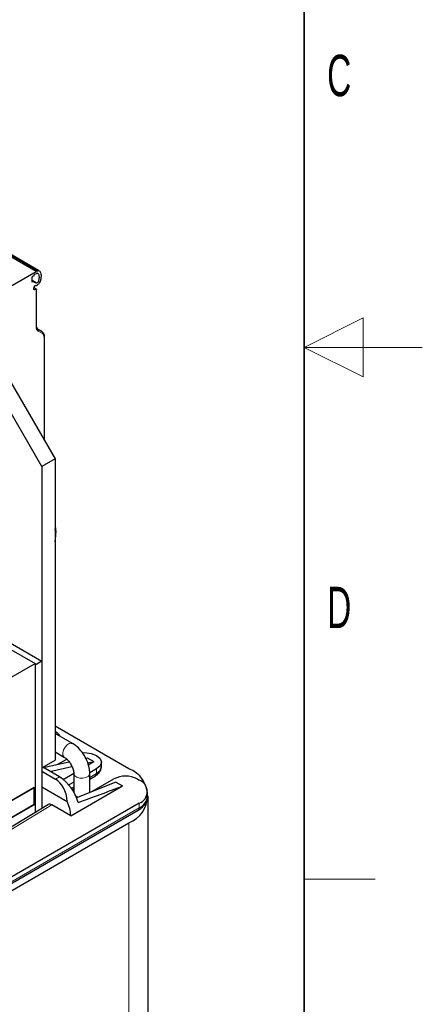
# Model space of a CAD drawing. Header units: millimetres. Extents: x 5 to 418, y 2 to 292.
# Tile 27 of 28: x 384 to 418, y 92 to 175. Entities that reach past the tile are written whole.
import ezdxf

# ---------------------------------------------------------------- set-up
doc = ezdxf.new("R2010")
doc.units = ezdxf.units.MM
doc.layers.add('SLD-0', color=7, linetype='Continuous')
doc.styles.add('SLDTEXTSTYLE0', font='TXT', dxfattribs={"width": 0.605})

msp = doc.modelspace()

# ---------------------------------------------------------------- linework, layer by layer
at = {"color": 7, "linetype": 'Continuous', "lineweight": 18}
for p, q in [((385.284, 153.668), (372.557, 161.016)), ((372.665, 161.07), (385.392, 153.722)), ((384.917, 152.974), (385.369, 152.712)), ((385.172, 152.121), (385.105, 152.16)), ((385.284, 152.139), (385.284, 149.031)), ((385.475, 148.609), (385.822, 148.409)), ((385.963, 148.097), (385.963, 139.429)), ((387.265, 110.915), (386.926, 110.719)), ((389.817, 111.093), (389.839, 111.194)), ((390.404, 111.193), (389.839, 110.867)), ((390.404, 111.585), (390.404, 111.193)), ((388.479, 110.082), (388.267, 109.96)), ((371.567, 95.322), (394.024, 108.287)), ((381.952, 105.726), (386.613, 108.548)), ((394.024, 108.287), (394.024, 108.679)), ((393.147, 107.029), (393.147, 77.373))]:
    msp.add_line(p, q, dxfattribs=at)
at = {"color": 7, "linetype": 'Continuous', "lineweight": 25}
for p, q in [((385.495, 153.738), (372.888, 161.015)), ((378.892, 149.978), (385.284, 153.668)), ((385.058, 153.276), (384.917, 153.194)), ((385.284, 153.472), (385.156, 153.398)), ((384.917, 153.194), (384.917, 152.785)), ((385.082, 152.811), (384.917, 152.906)), ((384.917, 152.785), (385.082, 152.811)), ((385.098, 152.201), (385.098, 152.279)), ((385.1, 152.307), (385.284, 152.201)), ((385.284, 152.139), (385.172, 152.121)), ((385.32, 149.08), (385.32, 152.189)), ((385.798, 148.562), (385.45, 148.762)), ((385.998, 139.369), (385.998, 148.146)), ((339.945, 146.627), (385.2, 120.502)), ((385.765, 137.16), (381.24, 144.998)), ((382.371, 145.651), (386.897, 137.813)), ((386.897, 137.813), (385.765, 137.16)), ((386.897, 137.813), (386.897, 112.337)), ((385.765, 137.16), (385.765, 111.684)), ((386.953, 131.313), (386.953, 131.574)), ((376.714, 125.923), (385.765, 120.698)), ((371.906, 112.828), (385.2, 120.502)), ((385.765, 120.698), (385.2, 120.372)), ((385.2, 120.502), (385.2, 110.051)), ((385.2, 120.372), (385.2, 107.89)), ((385.765, 120.698), (385.765, 108.232)), ((393.147, 111.601), (386.897, 115.21)), ((388.368, 113.742), (386.897, 114.591)), ((388.27, 113.772), (388.368, 113.742)), ((386.897, 113.021), (387.688, 112.564)), ((389.48, 112.503), (389.612, 112.532)), ((389.612, 112.532), (390.178, 112.206)), ((385.765, 111.684), (386.897, 112.337)), ((387.265, 110.915), (385.85, 111.732)), ((385.883, 111.714), (385.918, 111.708)), ((385.9, 111.704), (388.082, 112.191)), ((386.465, 111.377), (388.323, 111.792)), ((387.122, 111.977), (387.88, 112.414)), ((389.67, 112.092), (390.178, 112.206)), ((389.71, 111.936), (390.178, 112.206)), ((390.814, 111.765), (390.814, 112.157)), ((385.765, 111.389), (386.926, 110.719)), ((387.575, 110.703), (388.477, 111.224)), ((388.479, 111.193), (388.479, 109.624)), ((390.404, 111.585), (389.835, 111.257)), ((389.839, 109.594), (389.839, 111.193)), ((389.839, 110.732), (390.321, 111.01)), ((371.906, 102.376), (385.2, 110.051)), ((385.115, 110.002), (371.991, 102.425)), ((385.115, 108.564), (385.115, 110.002)), ((385.765, 110.083), (387.928, 108.834)), ((388.479, 110.474), (388.058, 110.231)), ((388.226, 107.617), (392.61, 110.148)), ((392.044, 110.475), (388.713, 109.143)), ((390.022, 109.667), (391.875, 110.736)), ((392.044, 110.475), (392.61, 110.148)), ((393.855, 110.736), (394.024, 110.638)), ((388.333, 109.862), (388.479, 109.947)), ((394.727, 109.266), (394.727, 109.658)), ((394.788, 79.659), (394.788, 109.315)), ((394.024, 108.679), (371.567, 95.714)), ((372.188, 101.102), (385.2, 108.613)), ((385.115, 108.564), (372.188, 101.102)), ((386.33, 108.574), (381.667, 105.751)), ((385.115, 108.662), (385.2, 108.613)), ((385.2, 108.613), (385.2, 107.89)), ((388.226, 107.617), (386.613, 108.548)), ((371.484, 95.139), (393.941, 108.104)), ((373.179, 95.502), (393.147, 107.029))]:
    msp.add_line(p, q, dxfattribs=at)
at = {"color": 7, "linetype": 'Continuous', "lineweight": 25, "flags": 128}
for points in [[(385.172, 152.121), (385.156, 152.12), (385.142, 152.123), (385.129, 152.128), (385.118, 152.138), (385.109, 152.15), (385.103, 152.164), (385.099, 152.182), (385.098, 152.201)], [(386.897, 132.117), (386.934, 131.887), (386.953, 131.574)], [(389.204, 112.956), (389.414, 112.965), (389.95, 112.903), (390.404, 112.728), (390.707, 112.466), (390.814, 112.157), (390.707, 111.847), (390.404, 111.585)], [(390.404, 111.193), (390.707, 111.455), (390.814, 111.765)]]:
    msp.add_lwpolyline(points, dxfattribs=at)
at = {"color": 7, "linetype": 'Continuous', "lineweight": 18, "flags": 128}
for points in [[(387.683, 112.567), (387.645, 112.596), (387.563, 112.743), (387.552, 112.953), (387.613, 113.193), (387.737, 113.427), (387.906, 113.619), (388.093, 113.741), (388.27, 113.772)], [(388.479, 111.188), (388.486, 111.141), (388.572, 110.996), (388.748, 110.881), (388.986, 110.814), (389.251, 110.804), (389.502, 110.854), (389.701, 110.956), (389.817, 111.093)], [(388.643, 109.305), (388.748, 109.248), (388.868, 109.206)]]:
    msp.add_lwpolyline(points, dxfattribs=at)
at = {"color": 7, "linetype": 'Continuous', "lineweight": 25}
for centre, radius, start, end in [((385.289, 153.191), 0.246, 122.64222, 159.84201), ((385.761, 152.847), 0.949, 112.83804, 120.1255), ((385.659, 152.827), 0.746, 112.83804, 120.1255), ((385.316, 153.027), 0.319, 222.6723, 279.61597), ((385.316, 152.28), 0.218, 105.12389, 180.19746), ((385.237, 153.063), 0.574, 272.23284, 283.06868), ((385.685, 149.089), 0.402, 174.37962, 234.30196), ((385.755, 148.49), 0.0836, 32.7874, 59.66174), ((384.332, 131.345), 2.621, 348.05415, 11.94585), ((386.511, 113.922), 0.914, 27.65073, 65.04667), ((385.232, 107.768), 3.747, 15.29459, 57.12977), ((390.208, 111.172), 0.197, 305.01333, 6.29885), ((392.865, 108.825), 2.152, 62.60967, 117.39033), ((392.28, 109.315), 2.445, 290.78342, 69.21658), ((393.652, 109.658), 1.048, 290.78342, 69.21658), ((393.526, 109.386), 1.207, 294.37466, 354.3052), ((384.936, 107.457), 3.293, 2.78399, 24.71644), ((393.828, 108.265), 0.197, 305.01333, 6.29885)]:
    msp.add_arc(centre, radius, start, end, dxfattribs=at)
at = {"color": 7, "linetype": 'Continuous', "lineweight": 18}
for centre, radius, start, end in [((385.26, 149.086), 0.0604, 294.37466, 354.3052), ((385.385, 148.673), 0.111, 324.81834, 53.64925), ((385.719, 148.474), 0.122, 327.57146, 29.52882), ((385.938, 148.152), 0.0604, 294.38853, 354.11389)]:
    msp.add_arc(centre, radius, start, end, dxfattribs=at)
at = {"color": 7, "linetype": 'Continuous', "lineweight": 25}
for centre, major_axis, ratio, start_param, end_param in [((386.012, 108.232), (0.458, 2.654), 0.705549, 5.06077, 6.029112), ((391.282, 111.274), (11.147, 4.284), 0.12824, 4.443129, 4.782459), ((386.613, 108.091), (-0.28, 0.485), 0.577382, 5.497585, 6.295091)]:
    msp.add_ellipse(centre, major_axis=major_axis, ratio=ratio, start_param=start_param, end_param=end_param, dxfattribs=at)
for points, knots in [([(385.392, 153.722), (385.423, 153.731), (385.485, 153.75), (385.571, 153.722), (385.655, 153.628), (385.712, 153.402), (385.711, 153.136), (385.658, 152.89), (385.602, 152.747), (385.524, 152.63), (385.445, 152.55), (385.391, 152.523), (385.367, 152.51)], [0, 0, 0, 0, 0.069708, 0.139303, 0.234588, 0.392966, 0.643026, 0.730561, 0.818647, 0.882715, 0.946821, 1, 1, 1, 1]), ([(385.369, 153.515), (385.383, 153.518), (385.411, 153.526), (385.461, 153.504), (385.524, 153.396), (385.542, 153.213), (385.529, 153.013), (385.505, 152.891), (385.472, 152.807), (385.447, 152.765), (385.424, 152.74), (385.406, 152.725), (385.388, 152.716), (385.376, 152.713), (385.369, 152.712)], [0, 0, 0, 0, 0.048978, 0.102586, 0.226353, 0.532082, 0.684847, 0.814873, 0.868995, 0.912933, 0.934459, 0.955318, 0.976776, 1, 1, 1, 1]), ([(385.284, 152.201), (385.29, 152.198), (385.3, 152.191), (385.311, 152.181), (385.318, 152.171), (385.321, 152.16), (385.316, 152.15), (385.303, 152.142), (385.291, 152.14), (385.284, 152.139)], [0, 0, 0, 0, 0.118116, 0.239841, 0.365707, 0.496198, 0.707212, 0.843455, 1, 1, 1, 1]), ([(385.998, 148.146), (385.996, 148.189), (385.992, 148.274), (385.957, 148.382), (385.904, 148.474), (385.852, 148.515), (385.826, 148.535)], [0, 0, 0, 0, 0.246721, 0.495828, 0.747026, 1, 1, 1, 1]), ([(389.839, 111.193), (389.834, 111.305), (389.821, 111.614), (389.679, 112.139), (389.392, 112.732), (388.995, 113.26), (388.634, 113.58), (388.415, 113.713), (388.368, 113.742)], [0, 0, 0, 0, 0.115841, 0.32099, 0.525969, 0.732199, 0.942703, 1, 1, 1, 1]), ([(387.688, 112.564), (387.727, 112.539), (387.826, 112.476), (388.017, 112.295), (388.221, 112.02), (388.383, 111.695), (388.469, 111.395), (388.476, 111.253), (388.479, 111.193)], [0, 0, 0, 0, 0.11128, 0.282422, 0.468866, 0.664959, 0.860538, 1, 1, 1, 1]), ([(390.316, 111.014), (390.34, 111.026), (390.455, 111.082), (390.618, 111.237), (390.785, 111.479), (390.799, 111.672), (390.806, 111.763)], [0, 0, 0, 0, 0.077555, 0.38223, 0.707495, 1, 1, 1, 1]), ([(393.938, 108.106), (393.954, 108.113), (394.093, 108.182), (394.308, 108.359), (394.557, 108.646), (394.709, 108.956), (394.709, 109.167), (394.709, 109.252)], [0, 0, 0, 0, 0.031092, 0.284082, 0.545731, 0.817739, 1, 1, 1, 1])]:
    msp.add_open_spline(points, degree=3, knots=knots, dxfattribs=at)
at = {"color": 7, "linetype": 'Continuous', "lineweight": 18}
for points in [[(385.284, 149.031), (385.293, 148.936), (385.311, 148.748), (385.42, 148.655), (385.475, 148.609)], [(385.822, 148.409), (385.863, 148.375), (385.944, 148.307), (385.957, 148.167), (385.963, 148.097)]]:
    msp.add_open_spline(points, degree=3, dxfattribs=at)
at = {"layer": 'SLD-0', "lineweight": 35}
msp.add_line((408, 12), (408, 282.5), dxfattribs=at)
at = {"layer": 'SLD-0', "lineweight": 18}
for p, q in [((413, 149.75), (408, 147.25)), ((413, 144.75), (413, 149.75)), ((418, 147.25), (408, 147.25)), ((408, 147.25), (413, 144.75)), ((408, 102.25), (414, 102.25))]:
    msp.add_line(p, q, dxfattribs=at)

# ---------------------------------------------------------------- texts
at = {"layer": 'SLD-0', "char_height": 3.5, "attachment_point": 2, "style": 'SLDTEXTSTYLE0'}
for s, insert in [('C', (410.96, 172.001)), ('D', (410.96, 127.001))]:
    msp.add_mtext(s, dxfattribs=dict(at, insert=insert))

doc.saveas('drawing.dxf')
